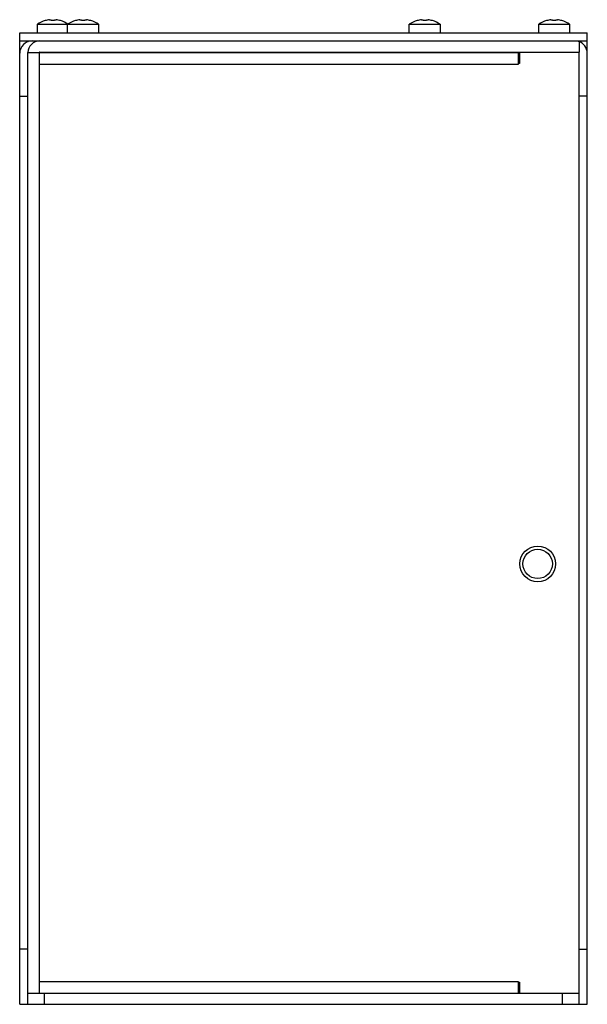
# Model space of a CAD drawing. Header units: millimetres. Extents: x 26 to 129, y 17 to 196.
import ezdxf

# ---------------------------------------------------------------- set-up
doc = ezdxf.new("R2010")
doc.units = ezdxf.units.MM
doc.header["$LTSCALE"] = 13.886216
doc.layers.get('0').update_dxf_attribs({"linetype": 'CONTINUOUS'})

msp = doc.modelspace()

# ---------------------------------------------------------------- linework, layer by layer
at = {"color": 7, "linetype": 'Continuous'}
for p, q in [((29.1, 193.84), (29.1, 195.38)), ((29.1, 195.38), (40.2, 195.38)), ((30.51, 196.04), (30.52, 196.04)), ((31.6, 196.19), (31.6, 196.04)), ((32.2, 196.04), (32.2, 196.19)), ((33.28, 196.04), (33.29, 196.04)), ((34.6, 193.84), (34.6, 195.38)), ((36.01, 196.04), (36.02, 196.04)), ((37.1, 196.19), (37.1, 196.04)), ((37.7, 196.04), (37.7, 196.19)), ((38.78, 196.04), (38.79, 196.04)), ((40.2, 195.38), (40.2, 193.84)), ((96.6, 193.84), (96.6, 195.38)), ((96.6, 195.38), (102.2, 195.38)), ((98.01, 196.04), (98.02, 196.04)), ((99.1, 196.19), (99.1, 196.04)), ((99.7, 196.04), (99.7, 196.19)), ((100.78, 196.04), (100.79, 196.04)), ((102.2, 195.38), (102.2, 193.84)), ((120.1, 193.84), (120.1, 195.38)), ((120.1, 195.38), (125.7, 195.38)), ((121.51, 196.04), (121.52, 196.04)), ((122.6, 196.19), (122.6, 196.04)), ((123.2, 196.04), (123.2, 196.19)), ((124.28, 196.04), (124.29, 196.04)), ((125.7, 195.38), (125.7, 193.84)), ((25.9, 17.34), (25.9, 193.84)), ((25.9, 193.84), (128.9, 193.84)), ((128.9, 17.34), (128.9, 193.84)), ((25.9, 192.34), (128.9, 192.34)), ((27.4, 192.1), (27.4, 192.34)), ((127.4, 192.34), (127.4, 190.34)), ((27.4, 17.34), (27.4, 190.24)), ((27.4, 190.24), (116.4, 190.24)), ((29.5, 190.34), (127.4, 190.34)), ((29.5, 188.14), (29.5, 190.24)), ((35.9, 190.24), (35.9, 190.34)), ((38.9, 190.34), (38.9, 190.24)), ((97.9, 190.24), (97.9, 190.34)), ((100.9, 190.34), (100.9, 190.24)), ((116.4, 188.14), (116.4, 190.34)), ((116.6, 190.24), (116.6, 188.24)), ((127.4, 190.24), (116.6, 190.24)), ((127.4, 17.34), (127.4, 190.24)), ((29.5, 21.44), (29.5, 188.14)), ((29.5, 188.14), (116.4, 188.14)), ((116.4, 188.34), (116.6, 188.34)), ((116.6, 188.24), (116.4, 188.24)), ((25.9, 182.34), (27.4, 182.34)), ((128.9, 182.34), (127.4, 182.34)), ((27.4, 27.34), (25.9, 27.34)), ((127.4, 27.34), (128.9, 27.34)), ((116.4, 21.44), (29.5, 21.44)), ((29.5, 19.34), (29.5, 21.44)), ((116.4, 19.34), (116.4, 21.44)), ((116.4, 21.34), (116.6, 21.34)), ((116.6, 21.34), (116.6, 19.34)), ((27.4, 19.34), (127.4, 19.34)), ((30.4, 17.34), (30.4, 19.34)), ((124.4, 17.34), (124.4, 19.34)), ((25.9, 17.34), (128.9, 17.34))]:
    msp.add_line(p, q, dxfattribs=at)
for radius in [3.25, 2.67]:
    msp.add_circle((119.9, 97.34), radius, dxfattribs=at)
for centre, radius, start, end in [((31.9, 191.24), 5, 106.1021, 124.0558), ((31.9, 191.24), 4.99, 96.9046, 106.0765), ((31.9, 190.44), 5.61, 86.9323, 93.0677), ((31.9, 191.24), 4.99, 73.9235, 83.0954), ((31.9, 191.24), 5, 56.522, 73.8979), ((37.4, 191.24), 5, 106.1021, 124.0558), ((37.4, 191.24), 4.99, 96.9046, 106.0765), ((37.4, 190.44), 5.61, 86.9323, 93.0677), ((37.4, 191.24), 4.99, 73.9235, 83.0954), ((37.4, 191.24), 5, 55.9442, 73.8979), ((99.4, 191.24), 5, 106.1021, 124.0558), ((99.4, 191.24), 4.99, 96.9046, 106.0765), ((99.4, 190.44), 5.61, 86.9323, 93.0677), ((99.4, 191.24), 4.99, 73.9235, 83.0954), ((99.4, 191.24), 5, 55.9442, 73.8979), ((122.9, 191.24), 5, 106.1021, 124.0558), ((122.9, 191.24), 4.99, 96.9046, 106.0765), ((122.9, 190.44), 5.61, 86.9323, 93.0677), ((122.9, 191.24), 4.99, 73.9235, 83.0954), ((122.9, 191.24), 5, 55.9442, 73.8979), ((28.14, 190.1), 2.24, 90, 180), ((29.5, 190.24), 2.1, 90, 180), ((126.66, 190.1), 2.24, 0, 73.1258), ((29.5, 190.24), 0.1, 90, 180), ((126.66, 190.1), 0.737, 10.4157, 17.7439)]:
    msp.add_arc(centre, radius, start, end, dxfattribs=at)
for points, knots in [([(31.3, 196.19), (31.34, 196.2), (31.39, 196.2), (31.46, 196.21), (31.5, 196.21), (31.51, 196.21)], [0, 0, 0, 0, 0.54116, 0.785681, 1, 1, 1, 1]), ([(31.51, 196.21), (31.52, 196.21), (31.53, 196.21), (31.55, 196.21), (31.56, 196.21), (31.58, 196.21), (31.58, 196.2), (31.59, 196.2), (31.6, 196.2), (31.6, 196.2), (31.6, 196.2), (31.6, 196.19)], [0, 0, 0, 0, 0.215645, 0.407001, 0.572372, 0.710468, 0.820694, 0.903119, 0.93454, 0.960241, 1, 1, 1, 1]), ([(32.2, 196.19), (32.2, 196.2), (32.2, 196.2), (32.2, 196.2), (32.21, 196.2), (32.21, 196.2), (32.22, 196.21), (32.23, 196.21), (32.25, 196.21), (32.27, 196.21), (32.28, 196.21), (32.29, 196.21)], [0, 0, 0, 0, 0.039752, 0.065448, 0.096865, 0.179284, 0.289508, 0.427608, 0.592985, 0.784348, 1, 1, 1, 1]), ([(32.29, 196.21), (32.3, 196.21), (32.33, 196.21), (32.4, 196.2), (32.46, 196.2), (32.5, 196.19)], [0, 0, 0, 0, 0.214318, 0.458838, 1, 1, 1, 1]), ([(36.8, 196.19), (36.84, 196.2), (36.89, 196.2), (36.96, 196.21), (37, 196.21), (37.01, 196.21)], [0, 0, 0, 0, 0.54116, 0.785681, 1, 1, 1, 1]), ([(37.01, 196.21), (37.02, 196.21), (37.03, 196.21), (37.05, 196.21), (37.06, 196.21), (37.08, 196.21), (37.08, 196.2), (37.09, 196.2), (37.1, 196.2), (37.1, 196.2), (37.1, 196.2), (37.1, 196.19)], [0, 0, 0, 0, 0.215645, 0.407001, 0.572372, 0.710468, 0.820694, 0.903119, 0.93454, 0.960241, 1, 1, 1, 1]), ([(37.7, 196.19), (37.7, 196.2), (37.7, 196.2), (37.7, 196.2), (37.71, 196.2), (37.71, 196.2), (37.72, 196.21), (37.73, 196.21), (37.75, 196.21), (37.77, 196.21), (37.78, 196.21), (37.79, 196.21)], [0, 0, 0, 0, 0.039752, 0.065448, 0.096865, 0.179284, 0.289508, 0.427608, 0.592985, 0.784348, 1, 1, 1, 1]), ([(37.79, 196.21), (37.8, 196.21), (37.83, 196.21), (37.9, 196.2), (37.96, 196.2), (38, 196.19)], [0, 0, 0, 0, 0.214318, 0.458838, 1, 1, 1, 1]), ([(98.8, 196.19), (98.84, 196.2), (98.89, 196.2), (98.96, 196.21), (99, 196.21), (99.01, 196.21)], [0, 0, 0, 0, 0.54116, 0.785681, 1, 1, 1, 1]), ([(99.01, 196.21), (99.02, 196.21), (99.03, 196.21), (99.05, 196.21), (99.06, 196.21), (99.08, 196.21), (99.08, 196.2), (99.09, 196.2), (99.1, 196.2), (99.1, 196.2), (99.1, 196.2), (99.1, 196.19)], [0, 0, 0, 0, 0.215645, 0.407001, 0.572372, 0.710468, 0.820694, 0.903119, 0.93454, 0.960241, 1, 1, 1, 1]), ([(99.7, 196.19), (99.7, 196.2), (99.7, 196.2), (99.7, 196.2), (99.71, 196.2), (99.71, 196.2), (99.72, 196.21), (99.73, 196.21), (99.75, 196.21), (99.77, 196.21), (99.78, 196.21), (99.79, 196.21)], [0, 0, 0, 0, 0.039752, 0.065448, 0.096865, 0.179284, 0.289508, 0.427608, 0.592985, 0.784348, 1, 1, 1, 1]), ([(99.79, 196.21), (99.8, 196.21), (99.83, 196.21), (99.9, 196.2), (99.96, 196.2), (100, 196.19)], [0, 0, 0, 0, 0.214318, 0.458838, 1, 1, 1, 1]), ([(122.3, 196.19), (122.34, 196.2), (122.39, 196.2), (122.46, 196.21), (122.5, 196.21), (122.51, 196.21)], [0, 0, 0, 0, 0.54116, 0.785681, 1, 1, 1, 1]), ([(122.51, 196.21), (122.52, 196.21), (122.53, 196.21), (122.55, 196.21), (122.56, 196.21), (122.58, 196.21), (122.58, 196.2), (122.59, 196.2), (122.6, 196.2), (122.6, 196.2), (122.6, 196.2), (122.6, 196.19)], [0, 0, 0, 0, 0.215645, 0.407001, 0.572372, 0.710468, 0.820694, 0.903119, 0.93454, 0.960241, 1, 1, 1, 1]), ([(123.2, 196.19), (123.2, 196.2), (123.2, 196.2), (123.2, 196.2), (123.21, 196.2), (123.21, 196.2), (123.22, 196.21), (123.23, 196.21), (123.25, 196.21), (123.27, 196.21), (123.28, 196.21), (123.29, 196.21)], [0, 0, 0, 0, 0.039752, 0.065448, 0.096865, 0.179284, 0.289508, 0.427608, 0.592985, 0.784348, 1, 1, 1, 1]), ([(123.29, 196.21), (123.3, 196.21), (123.33, 196.21), (123.4, 196.2), (123.46, 196.2), (123.5, 196.19)], [0, 0, 0, 0, 0.214318, 0.458838, 1, 1, 1, 1])]:
    msp.add_open_spline(points, degree=3, knots=knots, dxfattribs=at)

doc.saveas('drawing.dxf')
